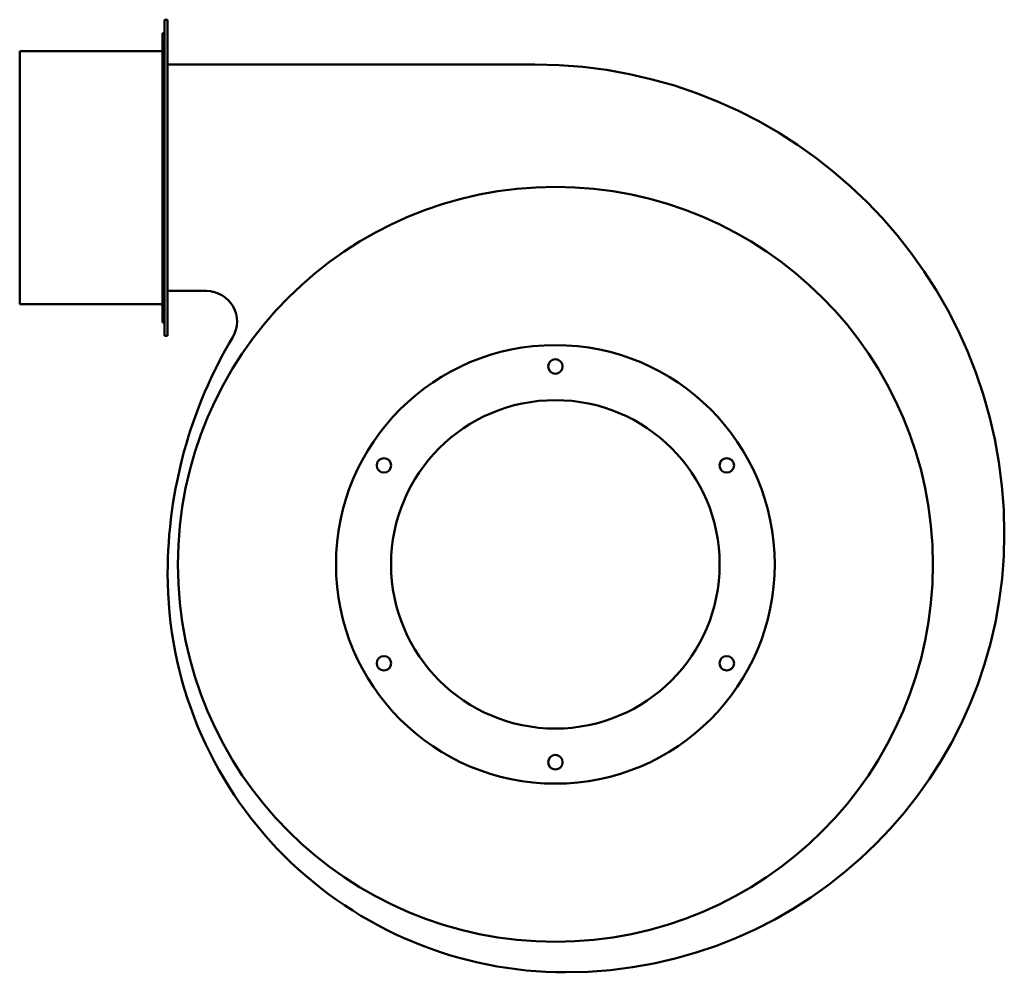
# Model space of a CAD drawing. Header units: millimetres. Extents: x 179 to 661, y 64 to 531.
import ezdxf

# ---------------------------------------------------------------- set-up
doc = ezdxf.new("R2010")
doc.units = ezdxf.units.MM
doc.header["$LTSCALE"] = 2
doc.layers.add('Widoczne (ISO)', color=7, linetype='Continuous', lineweight=50)

msp = doc.modelspace()

# ---------------------------------------------------------------- linework, layer by layer
at = {"layer": 'Widoczne (ISO)'}
for p, q in [((249.75, 530.5), (249.75, 375.5)), ((251.25, 530.5), (249.75, 530.5)), ((251.25, 375.5), (251.25, 530.5)), ((248.75, 523.93), (248.75, 382)), ((249.75, 523.93), (248.75, 523.93)), ((178.75, 515.05), (178.75, 515)), ((178.75, 515.05), (248.07, 515.05)), ((247.75, 515), (178.75, 515)), ((178.75, 515), (178.75, 391)), ((251.25, 508.5), (431.25, 508.5)), ((270.25, 397.5), (251.25, 397.5)), ((178.75, 391), (247.75, 391)), ((248.75, 382), (249.75, 382)), ((251.25, 375.5), (249.75, 375.5))]:
    msp.add_line(p, q, dxfattribs=at)
for centre, radius in [((441.25, 263.5), 185), ((441.25, 263.5), 107.5), ((441.25, 360.5), 3.55), ((441.25, 263.5), 80.5), ((357.24, 312), 3.55), ((525.25, 312), 3.55), ((357.24, 215), 3.55), ((525.25, 215), 3.55), ((441.25, 166.5), 3.55)]:
    msp.add_circle(centre, radius, dxfattribs=at)
for centre, radius, start, end in [((431.25, 278.5), 230, 0, 90), ((270.25, 382.5), 15, 329.2603, 90), ((247.75, 390), 1, 0, 90), ((478.25, 258.81), 227, 149.2603, 179.951), ((446.25, 278.5), 215, 270, 0), ((446.25, 258.5), 195, 179.8536, 270)]:
    msp.add_arc(centre, radius, start, end, dxfattribs=at)
for points, knots in [([(247.75, 515), (247.87, 515), (248.01, 515.02), (248.24, 515.12), (248.37, 515.2), (248.54, 515.38), (248.62, 515.5), (248.72, 515.73), (248.75, 515.87), (248.75, 516)], [0.2962114, 0.2962114, 0.2962114, 0.2962114, 0.3332339, 0.3332339, 0.3702589, 0.3702589, 0.4072869, 0.4072869, 0.4443172, 0.4443172, 0.4443172, 0.4443172]), ([(248.75, 516), (248.75, 515.87), (248.72, 515.73), (248.62, 515.5), (248.54, 515.38), (248.37, 515.2), (248.24, 515.12), (248.11, 515.06), (248.09, 515.06), (248.07, 515.05)], [0.1481054, 0.1481054, 0.1481054, 0.1481054, 0.1851356, 0.1851356, 0.2221635, 0.2221635, 0.2591885, 0.2591885, 0.2653884, 0.2653884, 0.2653884, 0.2653884])]:
    msp.add_open_spline(points, degree=3, knots=knots, dxfattribs=at)

doc.saveas('drawing.dxf')
